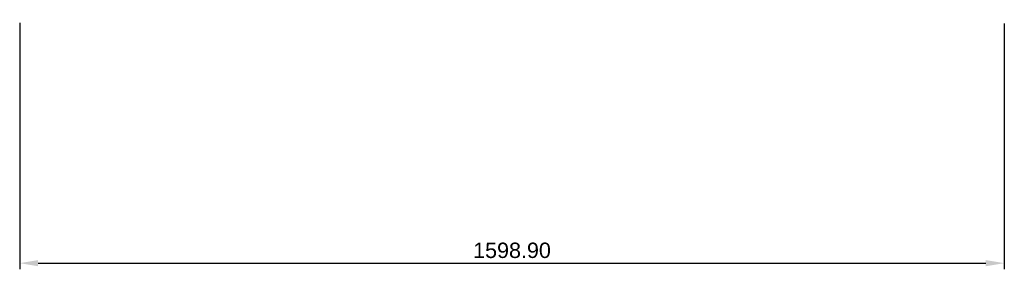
# Model space of a CAD drawing. Header units: millimetres. Extents: x 846 to 2445, y -681 to -276.
import ezdxf

# ---------------------------------------------------------------- set-up
doc = ezdxf.new("R2010")
doc.units = ezdxf.units.MM
doc.layers.add('Default', color=7, linetype='Continuous', true_color=0x000000)
doc.styles.add('Default', font='arial.ttf')
doc.dimstyles.new('Default', dxfattribs={"dimscale": 10, "dimtxt": 2.5, "dimasz": 3, "dimexe": 1, "dimexo": 0.5, "dimgap": 0.8, "dimtad": 1, "dimtoh": 1, "dimzin": 1, "dimdsep": 46, "dimtxsty": 'Default', "dimcen": 2.5, "dimadec": 1, "dimazin": 1, "dimtfac": 1, "dimtdec": 4, "dimtix": 1, "dimtofl": 0, "dimtmove": 1, "dimatfit": 3, "dimfxl": 1, "dimtolj": 1, "dimtzin": 1, "dimarcsym": 0})

# ---------------------------------------------------------------- blocks, each defined once
blk = doc.blocks.new('*D1')
at = {"layer": 'Default', "color": 0, "lineweight": -2}
for p, q in [((846.1, -280.8), (846.1, -681.4)), ((2445, -282), (2445, -681.4)), ((876.1, -671.4), (2415, -671.4))]:
    blk.add_line(p, q, dxfattribs=at)
at = {"layer": 'Default', "color": 0}
for points in [[(876.1, -666.4), (876.1, -676.4), (846.1, -671.4)], [(2415, -676.4), (2415, -666.4), (2445, -671.4)]]:
    blk.add_solid(points, dxfattribs=at)
at = {"layer": 'Defpoints', "color": 0}
for p in [(846.1, -275.8), (2445, -277), (2445, -671.4)]:
    blk.add_point(p, dxfattribs=at)
at = {"layer": 'Default', "color": 0, "insert": (1645.6, -650.7), "char_height": 25, "attachment_point": 5, "style": 'Default'}
blk.add_mtext('\\A1;1598.90', dxfattribs=at)

msp = doc.modelspace()

# ---------------------------------------------------------------- dimensions: what is measured, and where the dimension line sits
at = {"layer": 'Default'}
dim = msp.add_linear_dim(base=(2445.038, -671.426), p1=(846.134, -275.793), p2=(2445.038, -276.989), dimstyle='Default', override={"dimscale": 10, "dimtxt": 2.5, "dimasz": 3, "dimexe": 1, "dimexo": 0.5, "dimgap": 0.8, "dimtad": 1, "dimtih": 0, "dimtoh": 0, "dimdec": 2, "dimlfac": 1, "dimzin": 1, "dimtxsty": 'Default', "dimsah": 0, "dimcen": 2.5, "dimadec": 1, "dimazin": 1, "dimtix": 0, "dimtmove": 0, "dimtzin": 1}, dxfattribs=at)
dim.commit()
dim.dimension.update_dxf_attribs({"geometry": '*D1', "text_midpoint": (1645.586, -650.664)})

doc.saveas('drawing.dxf')
